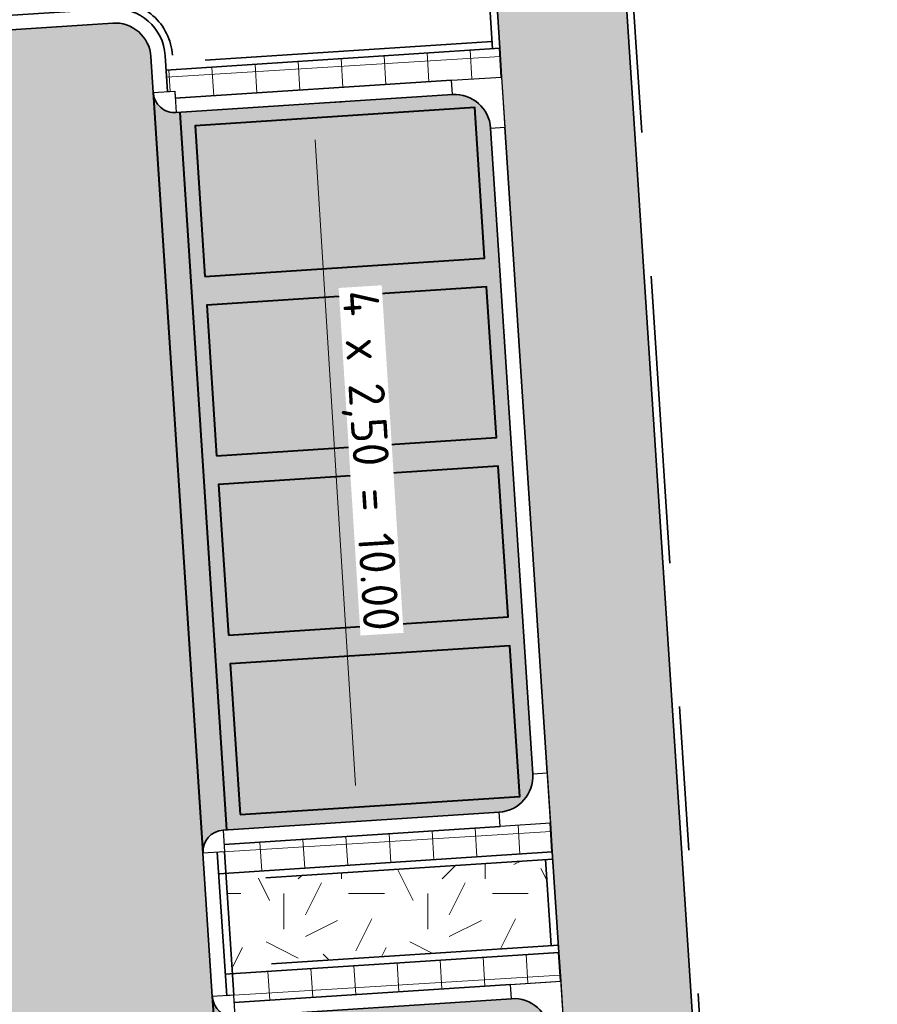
# Model space of a CAD drawing. Header units: metres. Extents: x 162305 to 163132, y 502542 to 502928.
# Tile 148 of 222: x 162501 to 162512, y 502778 to 502791. Entities that reach past the tile are written whole.
import ezdxf

# ---------------------------------------------------------------- set-up
doc = ezdxf.new("R2010")
doc.units = ezdxf.units.M
for name, pattern in [('VH-OPSLUITBAND-SO', [10, 4, -2, 2, -2]), ('VH-TROTTOIRBAND-SO', [15, 5, -2, 2, -2, 2, -2]), ('ZZ-HIDDEN-SO', [4, 2, -2])]:
    doc.linetypes.add(name, pattern=pattern)
for name, color, linetype, lineweight in [('N-BH-VH-MATERIAALGRENS-G', 7, 'Continuous', 40), ('N-WE-GR-GRAS-A-200', 62, 'Continuous', 18), ('N-WE-VH-KANTOPSLUITING_BETONRUG-G', 7, 'ZZ-HIDDEN-SO', 35), ('N-WE-VH-KANTOPSLUITING_VOORKANTBAND-G', 50, 'Continuous', 35), ('N-WE-VH-OPENVERHARDING_BETONSTRAATSTEEN-A', 92, 'Continuous', 18), ('N-WE-VH-OPENVERHARDING_TEGEL-A', 92, 'Continuous', 18), ('NW-HOEKELEMENT PARKEERPLAATS', 2, 'Continuous', 30), ('X-XX-AL-M', 7, 'Continuous', 18)]:
    doc.layers.add(name, color=color, linetype=linetype, lineweight=lineweight)
for name, color, linetype, lineweight, true_color in [('N-BH-VH-VERHARDING_BETONSTRAATSTEEN-Matje', 253, 'Continuous', 13, 0x828282), ('N-BH-VH-VERHARDING_TEGEL-A', 253, 'Continuous', 13, 0x828282), ('N-BH-VH-VERHARDING_TEGEL-Grijs', 253, 'Continuous', 13, 0x828282), ('N-WE-VH-GOOT_BSS-G', 5, 'Continuous', 35, 0x0000ff), ('N-WE-VH-KANTOPSLUITING_OPSLUITBAND_100X200-G', 150, 'VH-OPSLUITBAND-SO', 35, 0x007fff), ('N-WE-VH-KANTOPSLUITING_TROTTOIRBAND_180X200-G', 6, 'VH-TROTTOIRBAND-SO', 35, 0xff00ff), ('N01-WE-VH-OPENVERHARDING_BETONSTRAATSTEEN-A', 32, 'Continuous', 18, 0xbd5e00)]:
    doc.layers.add(name, color=color, linetype=linetype, lineweight=lineweight, true_color=true_color)
doc.layers.add('X-XX-AL-HULPLIJN 01-G', color=1, linetype='Continuous', lineweight=18, true_color=0xff0000, plot=False)
doc.styles.add('NLCS-ISO-M200-T25', font='NLCS-ISO.ttf', dxfattribs={"height": 0.5})
doc.dimstyles.new('NLCS-M200-T25-PIJL_L2_H2', dxfattribs={"dimscale": 0.2, "dimtxt": 2.5, "dimasz": 2.5, "dimexe": 2, "dimexo": 2, "dimgap": 0.7, "dimtad": 1, "dimzin": 0, "dimdsep": 46, "dimtxsty": 'NLCS-ISO-M200-T25', "dimcen": 0, "dimdle": 2, "dimclrd": 256, "dimclre": 256, "dimclrt": 256, "dimazin": 0, "dimtfac": 1, "dimtdec": 3, "dimtofl": 0, "dimtmove": 0, "dimatfit": 3, "dimfxl": 2, "dimfxlon": 1, "dimtfillclr": 256, "dimtolj": 1, "dimtzin": 0, "dimlwd": -1, "dimlwe": -1, "dimarcsym": 0})
pattern_1 = [(0, (0, 0), (2, 2), [0.5, -1.5]), (0, (1.1, 1.2), (2, 2), [0.5, -1.5]), (90, (0.2, 0.7000000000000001), (-2, 2), [0.5, -1.5]), (90, (1, 1.4), (-2, 2), [0.5, -1.5]), (45, (0.4, 1.4), (0, 2.00000000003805), [0.5, -2.328427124]), (135, (1.1, 0), (-2.00000000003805, 0), [0.5, -2.328427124]), (26.56505119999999, (0.5, 0.6000000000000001), (2.000000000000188, 8.001289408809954e-10), [0.5, -3.972135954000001]), (26.56505119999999, (1.4, 1.6), (2.000000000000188, 8.001289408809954e-10), [0.5, -3.972135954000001]), (63.43494882, (1.4, 0), (1.019972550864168e-10, 2.000000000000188), [0.4999999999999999, -3.972135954]), (63.43494882, (0.5, 0.9), (1.019972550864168e-10, 2.000000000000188), [0.4999999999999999, -3.972135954]), (63.43494882, (1.2, 0.4), (1.019972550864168e-10, 2.000000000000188), [0.4999999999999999, -3.972135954]), (116.5650512, (0, 1.1), (-8.00129740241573e-10, 2.000000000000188), [0.4999999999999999, -3.972135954]), (153.43494882, (0.4, 0.3), (-2.000000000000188, 1.019979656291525e-10), [0.5, -3.972135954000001])]

# ---------------------------------------------------------------- blocks, each defined once
blk = doc.blocks.new('*D464')
at = {"layer": 'Defpoints', "color": 0, "transparency": 16777216}
for p in [(162504.4682507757, 502790.1721034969), (162504.9867681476, 502780.1852050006), (162505.2311329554, 502780.2005658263)]:
    blk.add_point(p, dxfattribs=at)
at = {"layer": 'X-XX-AL-M', "transparency": 16777216}
for p, q in [((162504.6037843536, 502790.1806231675), (162505.0029964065, 502790.2057177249)), ((162504.6351525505, 502789.6816081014), (162505.1997647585, 502780.6995808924)), ((162505.2311329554, 502780.2005658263), (162505.6303450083, 502780.2256603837))]:
    blk.add_line(p, q, dxfattribs=at)
for points in [[(162504.7183217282, 502789.6868361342), (162504.5519833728, 502789.6763800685), (162504.6037843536, 502790.1806231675)], [(162505.2829339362, 502780.7048089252), (162505.1165955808, 502780.6943528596), (162505.2311329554, 502780.2005658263)]]:
    blk.add_solid(points, dxfattribs=at)
at = {"layer": 'X-XX-AL-M', "transparency": 16777216, "insert": (162505.3565919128, 502785.2181985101), "char_height": 0.5, "attachment_point": 5, "rotation": 273.5968927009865, "style": 'NLCS-ISO-M200-T25', "bg_fill": 3, "box_fill_scale": 1.1, "bg_fill_color": 256, "bg_fill_true_color": 13158600, "bg_fill_transparency": 0}
blk.add_mtext('\\A1;4 x 2,50 = 10.00', dxfattribs=at)

msp = doc.modelspace()

# ---------------------------------------------------------------- hatches: boundary and pattern name
at = {"layer": 'N-WE-GR-GRAS-A-200'}
h = msp.add_hatch(dxfattribs=at)
h.set_pattern_fill('AGR-GRAS_02-SO', color=256, scale=0.2, style=0, pattern_type=2)
h.set_pattern_definition(pattern_1)
h.paths.add_polyline_path([(162421.5165590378, 502819.7260517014), (162435.0341480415, 502820.5761715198), (162435.1688183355, 502820.4316233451), (162435.3426501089, 502820.2749681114), (162435.552850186, 502820.1206294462), (162435.8967156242, 502819.9441172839), (162436.2277402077, 502819.8405780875), (162436.6488709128, 502819.7886927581), (162442.0138132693, 502820.0949395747), (162442.1810611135, 502820.2103278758), (162442.3248732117, 502817.9525913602), (162445.007909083, 502818.1234939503), (162446.2444226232, 502817.2507322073), (162443.1915292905, 502817.0609060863), (162443.5109028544, 502811.9245559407), (162442.5054510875, 502811.8576059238), (162442.17, 502817.226), (162424.634, 502816.1300000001), (162424.643, 502815.982), (162424.9671399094, 502810.7714661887), (162422.0807124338, 502810.5898051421)])
edge = h.paths.add_edge_path(flags=16)
edge.add_ellipse((162362.043387, 502852.5697739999), major_axis=(-0.002383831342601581, 0.03742427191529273), ratio=0.9992283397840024, start_angle=0, end_angle=360, ccw=False)
edge = h.paths.add_edge_path(flags=16)
edge.add_ellipse((162362.5847170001, 502843.0740939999), major_axis=(-0.002383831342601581, 0.03742427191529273), ratio=0.9992283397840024, start_angle=0, end_angle=360, ccw=False)
edge = h.paths.add_edge_path(flags=16)
edge.add_ellipse((162361.374981, 502862.4700579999), major_axis=(-0.002383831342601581, 0.03742427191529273), ratio=0.9992283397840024, start_angle=0, end_angle=360, ccw=False)
h.paths.add_polyline_path([(162362.2190213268, 502859.5504481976), (162362.3188333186, 502859.5565773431), (162363.5149332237, 502840.0783135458), (162363.4151212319, 502840.0721844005), (162363.4427023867, 502839.6230304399), (162363.5425143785, 502839.6291595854), (162363.6292576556, 502838.2165615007), (162362.8224999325, 502838.1585549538), (162362.7862460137, 502838.484052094), (162362.7876825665, 502838.4841989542), (162362.7580411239, 502838.7741446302), (162362.163, 502845.4909999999), (162360.89836909, 502866.6763346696), (162361.8778000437, 502866.7387219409), (162362.2912521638, 502860.0057313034), (162362.191440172, 502859.9996021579)])
h.paths.add_polyline_path([(162370.3601271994, 502859.1295107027), (162370.1821962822, 502861.9228857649), (162370.463, 502861.9199999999), (162370.486, 502861.4019999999), (162370.7786257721, 502861.4149999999), (162370.814, 502860.8959999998), (162371.3365986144, 502860.9349999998), (162371.387, 502859.961), (162371.777, 502859.9789999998), (162371.7795167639, 502859.2226011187)])
edge = h.paths.add_edge_path(flags=16)
edge.add_ellipse((162389.543764, 502924.3068979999), major_axis=(-0.002385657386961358, 0.03745293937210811), ratio=0.9992283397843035, start_angle=0, end_angle=360, ccw=False)
edge = h.paths.add_edge_path(flags=16)
edge.add_ellipse((162379.964316, 502923.7109299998), major_axis=(-0.002385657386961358, 0.03745293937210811), ratio=0.9992283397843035, start_angle=0, end_angle=360, ccw=False)
h.paths.add_polyline_path([(162371.042, 502923.0409999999), (162371.029, 502923.5469999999), (162371.0223638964, 502923.6548720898), (162398.1123599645, 502925.3046281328), (162398.1452615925, 502924.7643634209)])
edge = h.paths.add_edge_path(flags=16)
edge.add_ellipse((162472.361153, 502871.472719), major_axis=(-0.002385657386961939, 0.03745293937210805), ratio=0.9992283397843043, start_angle=0, end_angle=360, ccw=False)
edge = h.paths.add_edge_path(flags=16)
edge.add_ellipse((162472.2864730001, 502872.403486), major_axis=(-0.002385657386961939, 0.03745293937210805), ratio=0.9992283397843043, start_angle=0, end_angle=360, ccw=False)
edge = h.paths.add_edge_path(flags=16)
edge.add_ellipse((162481.3114880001, 502872.9735409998), major_axis=(-0.002385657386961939, 0.03745293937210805), ratio=0.9992283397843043, start_angle=0, end_angle=360, ccw=False)
edge = h.paths.add_edge_path(flags=16)
edge.add_ellipse((162481.4002010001, 502872.0775119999), major_axis=(-0.002385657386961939, 0.03745293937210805), ratio=0.9992283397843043, start_angle=0, end_angle=360, ccw=False)
edge = h.paths.add_edge_path(flags=16)
edge.add_ellipse((162491.4805440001, 502873.637313), major_axis=(-0.002385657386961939, 0.03745293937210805), ratio=0.9992283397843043, start_angle=0, end_angle=360, ccw=False)
edge = h.paths.add_edge_path()
edge.add_line((162491.6143036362, 502871.717545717), (162490.495948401, 502871.6572610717))
edge.add_line((162490.495948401, 502871.6572610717), (162490.4911206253, 502871.770458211))
edge.add_line((162490.4911206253, 502871.770458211), (162478.1572766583, 502870.9921482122))
edge.add_line((162478.1572766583, 502870.9921482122), (162470.9743753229, 502870.6049558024))
edge.add_line((162470.9743753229, 502870.6049558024), (162470.8563556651, 502872.5000220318))
edge.add_line((162470.8563556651, 502872.5000220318), (162485.6270000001, 502873.4150000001))
edge.add_line((162485.6270000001, 502873.4150000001), (162493.227, 502873.874))
edge.add_line((162493.227, 502873.874), (162492.8458826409, 502880.3916842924))
edge.add_line((162492.8458826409, 502880.3916842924), (162493.9870089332, 502880.4646632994))
edge.add_line((162493.9870089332, 502880.4646632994), (162494.5185704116, 502871.8740994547))
edge.add_line((162494.5185704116, 502871.8740994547), (162491.6457403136, 502871.7192403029))
edge.add_ellipse((162491.6281880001, 502871.7524060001), major_axis=(-0.002385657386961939, 0.03745293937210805), ratio=0.9992283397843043, start_angle=204.2610710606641, end_angle=514.6215030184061)
h.paths.add_polyline_path([(162503.0755587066, 502855.4427169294), (162503.1753678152, 502855.4488928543), (162503.1815437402, 502855.3490837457), (162507.7228581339, 502855.6300883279), (162508.3250288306, 502845.8984091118), (162508.8258166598, 502845.9293965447), (162509.9220368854, 502845.9962164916), (162508.4797209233, 502869.3054814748), (162502.5611213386, 502868.9392541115), (162502.3616388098, 502868.2951169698), (162502.3731368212, 502866.8913389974)])
h.paths.add_polyline_path([(162538.7342247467, 502870.4526310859), (162538.7367962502, 502870.458550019), (162538.7430412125, 502870.4777147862), (162538.7473811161, 502870.496931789), (162538.7498959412, 502870.5159468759), (162538.7507036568, 502870.5345366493), (162538.7498980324, 502870.5531265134), (162538.7473853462, 502870.5721418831), (162538.7430476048, 502870.5913593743), (162538.7368047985, 502870.6105248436), (162538.7286236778, 502870.6293614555), (162538.7222540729, 502870.6408522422), (162538.7033428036, 502870.9382040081), (162537.9507959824, 502870.8903428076), (162537.9680789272, 502870.6185940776), (162537.964609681, 502870.6106081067), (162537.9583653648, 502870.5914438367), (162537.9540258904, 502870.5722273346), (162537.9515112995, 502870.5532127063), (162537.9507036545, 502870.5346233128), (162537.9515092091, 502870.5160338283), (162537.9540216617, 502870.4970189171), (162537.9583589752, 502870.4778019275), (162537.964601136, 502870.4586369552), (162537.9727813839, 502870.4398007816), (162537.9803143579, 502870.4262100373), (162537.9986571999, 502870.137795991), (162538.7512040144, 502870.1856571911)], flags=16)
edge = h.paths.add_edge_path(flags=16)
edge.add_ellipse((162531.9063522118, 502869.9819825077), major_axis=(-0.2500000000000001, 0), ratio=1, start_angle=-146.51130248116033, end_angle=206.7590416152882, ccw=False)
edge.add_line((162532.1148508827, 502870.1199256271), (162532.1295791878, 502870.0945423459))
edge = h.paths.add_edge_path(flags=16)
edge.add_ellipse((162511.918555, 502869.277477), major_axis=(-0.00238565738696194, 0.03745293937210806), ratio=0.9992283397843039, start_angle=0, end_angle=360, ccw=False)
edge = h.paths.add_edge_path(flags=16)
edge.add_ellipse((162522.496849, 502868.4620289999), major_axis=(-0.00238565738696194, 0.03745293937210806), ratio=0.9992283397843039, start_angle=0, end_angle=360, ccw=False)
edge = h.paths.add_edge_path(flags=16)
edge.add_ellipse((162522.447144, 502869.8904319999), major_axis=(-0.00238565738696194, 0.03745293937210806), ratio=0.9992283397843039, start_angle=0, end_angle=360, ccw=False)
edge = h.paths.add_edge_path(flags=16)
edge.add_ellipse((162532.378619, 502869.05672), major_axis=(-0.00238565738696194, 0.03745293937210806), ratio=0.9992283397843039, start_angle=0, end_angle=360, ccw=False)
edge = h.paths.add_edge_path()
edge.add_line((162511.9016605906, 502867.7473060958), (162510.2102112, 502867.6449842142))
edge.add_line((162510.2102112, 502867.6449842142), (162510.1085309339, 502869.3060766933))
edge.add_line((162510.1085309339, 502869.3060766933), (162538.7403474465, 502871.0777381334))
edge.add_line((162538.7403474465, 502871.0777381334), (162538.8441031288, 502869.3771517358))
edge.add_line((162538.8441031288, 502869.3771517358), (162511.9425193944, 502867.7497777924))
edge.add_ellipse((162511.920191, 502867.7799310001), major_axis=(-0.00238565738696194, 0.03745293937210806), ratio=0.9992283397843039, start_angle=212.895373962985, end_angle=506.7391838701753)
edge = h.paths.add_edge_path(flags=16)
edge.add_ellipse((162554.016631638, 502704.4069191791), major_axis=(-0.2500000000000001, 0), ratio=1, start_angle=-19.78060631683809, end_angle=333.4897362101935, ccw=False)
edge.add_line((162553.7813827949, 502704.4915240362), (162553.7929180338, 502704.5185087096))
edge = h.paths.add_edge_path()
edge.add_ellipse((162551.4431023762, 502714.7606002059), major_axis=(-0.5786424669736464, 0), ratio=1, start_angle=88.32756619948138, end_angle=98.42476321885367)
edge.add_line((162551.5278796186, 502714.1882018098), (162556.303, 502714.513))
edge.add_line((162556.303, 502714.513), (162556.577, 502710.1250000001))
edge.add_line((162556.577, 502710.1250000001), (162556.776, 502710.137))
edge.add_line((162556.776, 502710.137), (162556.8456714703, 502709.2360332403))
edge.add_line((162556.8456714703, 502709.2360332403), (162552.7317102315, 502708.9739843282))
edge.add_line((162552.7317102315, 502708.9739843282), (162552.9859847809, 502704.982074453))
edge.add_line((162552.9859847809, 502704.982074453), (162557.1540978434, 502705.2475726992))
edge.add_line((162557.1540978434, 502705.2475726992), (162557.1710000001, 502705.029))
edge.add_line((162557.1710000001, 502705.029), (162577.095, 502706.273))
edge.add_line((162577.095, 502706.273), (162577.2190000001, 502706.8259999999))
edge.add_line((162577.2190000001, 502706.8259999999), (162577.3048540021, 502705.3783479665))
edge.add_line((162577.3048540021, 502705.3783479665), (162549.7918656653, 502703.6927452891))
edge.add_line((162549.7918656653, 502703.6927452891), (162549.1598177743, 502713.8137040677))
edge.add_line((162549.1598177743, 502713.8137040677), (162549.361875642, 502713.8262496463))
edge.add_line((162549.361875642, 502713.8262496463), (162549.3556780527, 502713.9260674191))
edge.add_line((162549.3556780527, 502713.9260674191), (162550.2635827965, 502713.9824417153))
edge.add_ellipse((162550.2202014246, 502714.6810961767), major_axis=(-0.7000000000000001, 0), ratio=1, start_angle=93.55309047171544, end_angle=128.9931781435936)
edge.add_line((162550.6606609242, 502714.1370415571), (162551.426214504, 502714.1822042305))
edge = h.paths.add_edge_path(flags=16)
edge.add_ellipse((162508.182291, 502708.9626890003), major_axis=(-0.002385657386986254, 0.03745293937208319), ratio=0.9992283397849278, start_angle=0, end_angle=360, ccw=False)
edge = h.paths.add_edge_path(flags=16)
edge.add_ellipse((162498.418432, 502708.1386420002), major_axis=(-0.002385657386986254, 0.03745293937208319), ratio=0.9992283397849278, start_angle=0, end_angle=360, ccw=False)
edge = h.paths.add_edge_path(flags=16)
edge.add_ellipse((162487.92888, 502707.676082), major_axis=(-0.002385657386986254, 0.03745293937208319), ratio=0.9992283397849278, start_angle=0, end_angle=360, ccw=False)
edge = h.paths.add_edge_path(flags=16)
edge.add_ellipse((162478.21442, 502707.1048410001), major_axis=(-0.002385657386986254, 0.03745293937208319), ratio=0.9992283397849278, start_angle=0, end_angle=360, ccw=False)
h.paths.add_polyline_path([(162476.6849999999, 502707.0870000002), (162505.879, 502708.9120000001), (162539.79, 502710.978), (162539.8512384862, 502709.9872224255), (162476.7460532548, 502706.0992192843)])
edge = h.paths.add_edge_path(flags=16)
edge.add_ellipse((162395.834261, 502721.3618740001), major_axis=(-0.002383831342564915, 0.03742427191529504), ratio=0.999228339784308, start_angle=0, end_angle=360, ccw=False)
edge = h.paths.add_edge_path(flags=16)
edge.add_ellipse((162396.470102, 502711.1848960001), major_axis=(-0.002383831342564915, 0.03742427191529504), ratio=0.999228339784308, start_angle=0, end_angle=360, ccw=False)
edge = h.paths.add_edge_path()
edge.add_line((162395.3827017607, 502731.7149209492), (162396.765, 502708.907))
edge.add_line((162396.765, 502708.907), (162397.0362159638, 502704.3002450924))
edge.add_line((162397.0362159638, 502704.3002450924), (162396.2952306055, 502704.2557530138))
edge.add_line((162396.2952306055, 502704.2557530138), (162395.7976409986, 502704.6969723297))
edge.add_line((162395.7976409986, 502704.6969723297), (162394.0179850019, 502733.9348903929))
edge.add_line((162394.0179850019, 502733.9348903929), (162394.9004865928, 502734.9337845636))
edge.add_line((162394.9004865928, 502734.9337845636), (162395.1865293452, 502734.9517658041))
edge.add_line((162395.1865293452, 502734.9517658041), (162395.3786342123, 502731.7820354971))
edge.add_ellipse((162395.364097, 502731.7474740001), major_axis=(-0.002383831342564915, 0.03742427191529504), ratio=0.999228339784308, start_angle=333.5251489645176, end_angle=566.1216927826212)
edge = h.paths.add_edge_path(flags=16)
edge.add_ellipse((162599.331135, 502707.3641609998), major_axis=(-0.002385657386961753, 0.03745293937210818), ratio=0.9992283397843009, start_angle=0, end_angle=360, ccw=False)
edge = h.paths.add_edge_path(flags=16)
edge.add_ellipse((162589.564927, 502706.8229459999), major_axis=(-0.002385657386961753, 0.03745293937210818), ratio=0.9992283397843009, start_angle=0, end_angle=360, ccw=False)
edge = h.paths.add_edge_path()
edge.add_ellipse((162583.9606018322, 502706.2395809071), major_axis=(-0.25, 0), ratio=1, start_angle=93.48921757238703, end_angle=273.4892176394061)
edge.add_line((162583.9453866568, 502706.4891174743), (162583.9425624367, 502706.5354361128))
edge.add_line((162583.9425624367, 502706.5354361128), (162608.977, 502708.0619999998))
edge.add_line((162608.977, 502708.0619999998), (162609.0222481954, 502707.3215365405))
edge.add_line((162609.0222481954, 502707.3215365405), (162583.9881483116, 502705.7878047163))
edge.add_line((162583.9881483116, 502705.7878047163), (162583.9758170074, 502705.9900443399))
edge = h.paths.add_edge_path(flags=16)
edge.add_ellipse((162616.1438289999, 502666.5185710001), major_axis=(-0.002383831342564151, 0.03742427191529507), ratio=0.9992283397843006, start_angle=0, end_angle=360, ccw=False)
edge = h.paths.add_edge_path(flags=16)
edge.add_ellipse((162615.418174, 502676.4011740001), major_axis=(-0.002383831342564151, 0.03742427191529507), ratio=0.9992283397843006, start_angle=0, end_angle=360, ccw=False)
edge = h.paths.add_edge_path()
edge.add_ellipse((162615.4285143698, 502664.8072041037), major_axis=(-0.25, 0), ratio=1, start_angle=33.48920055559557, end_angle=333.4892346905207)
edge.add_line((162615.2048017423, 502664.9187955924), (162615.1525454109, 502664.9448619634))
edge.add_line((162615.1525454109, 502664.9448619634), (162613.958497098, 502684.041838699))
edge.add_line((162613.958497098, 502684.041838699), (162615.1414976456, 502684.115805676))
edge.add_line((162615.1414976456, 502684.115805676), (162615.159, 502683.7990000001))
edge.add_line((162615.159, 502683.7990000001), (162616.3066053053, 502665.5481842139))
edge.add_line((162616.3066053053, 502665.5481842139), (162616.3033225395, 502665.5336481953))
edge.add_line((162616.3033225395, 502665.5336481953), (162616.3008077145, 502665.514633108))
edge.add_line((162616.3008077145, 502665.514633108), (162616.2999999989, 502665.4960433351))
edge.add_line((162616.2999999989, 502665.4960433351), (162616.3008056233, 502665.4774534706))
edge.add_line((162616.3008056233, 502665.4774534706), (162616.3033183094, 502665.4584381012))
edge.add_line((162616.3033183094, 502665.4584381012), (162616.3076560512, 502665.4392206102))
edge.add_line((162616.3076560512, 502665.4392206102), (162616.3138988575, 502665.4200551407))
edge.add_line((162616.3138988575, 502665.4200551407), (162616.314791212, 502665.4180005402))
edge.add_line((162616.314791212, 502665.4180005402), (162616.722, 502658.942))
edge.add_line((162616.722, 502658.942), (162615.5333526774, 502658.8544320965))
edge.add_line((162615.5333526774, 502658.8544320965), (162615.1717733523, 502664.6373404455))
edge.add_line((162615.1717733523, 502664.6373404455), (162615.2200169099, 502664.6692591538))
h.paths.add_polyline_path([(162613.8066207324, 502655.3830135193), (162613.5983157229, 502658.7118775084), (162613.6383711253, 502658.7148283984), (162613.9336933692, 502653.9916007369), (162582.143659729, 502652.0176703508), (162582.0627495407, 502653.3171170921)])
h.paths.add_polyline_path([(162630.4243863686, 502647.5564365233), (162630.6988101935, 502642.625785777), (162628.400261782, 502642.4938657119), (162627.7770362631, 502642.4580970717), (162627.7860277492, 502642.2775601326), (162603.4329293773, 502640.7654094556), (162603.1143130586, 502645.8967066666), (162602.0771908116, 502645.8411463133), (162602.1052835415, 502645.3920240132), (162602.140627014, 502645.3942347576), (162602.4673671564, 502640.0490361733), (162633.8554516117, 502641.9628847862), (162634.1446303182, 502641.9819357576), (162633.8808725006, 502644.367061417), (162633.7172807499, 502644.9995907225), (162633.3784737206, 502645.7268571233), (162632.876258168, 502646.363503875), (162632.2858631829, 502646.8539192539), (162631.6236958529, 502647.2106270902)])
edge = h.paths.add_edge_path(flags=16)
edge.add_ellipse((162567.844551, 502652.1996749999), major_axis=(-0.002385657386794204, 0.03745293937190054), ratio=0.9992283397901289, start_angle=0, end_angle=360, ccw=False)
edge = h.paths.add_edge_path()
edge.add_line((162548.0456737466, 502650.7682154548), (162548.0302749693, 502651.0150177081))
edge.add_line((162548.0302749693, 502651.0150177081), (162549.486, 502651.1087671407))
edge.add_line((162549.486, 502651.1087671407), (162549.486, 502650.5171653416))
edge.add_line((162549.486, 502650.5171653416), (162550.286, 502650.5171653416))
edge.add_line((162550.286, 502650.5171653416), (162550.286, 502651.1602875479))
edge.add_line((162550.286, 502651.1602875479), (162558.5596133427, 502651.6931124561))
edge.add_ellipse((162558.586846, 502651.7189099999), major_axis=(-0.002385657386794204, 0.03745293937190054), ratio=0.9992283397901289, start_angle=129.7834060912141, end_angle=230.2967654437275)
edge.add_line((162558.6171626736, 502651.6968186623), (162573.8774278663, 502652.679587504))
edge.add_line((162573.8774278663, 502652.679587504), (162573.9442433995, 502651.6087087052))
edge.add_line((162573.9442433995, 502651.6087087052), (162548.0933813, 502650.003587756))
edge.add_line((162548.0933813, 502650.003587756), (162548.0496484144, 502650.7045118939))
edge.add_ellipse((162548.027968, 502650.7351350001), major_axis=(-0.002385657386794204, 0.03745293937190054), ratio=0.9992283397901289, start_angle=211.6726546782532, end_angle=328.1783617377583)
edge = h.paths.add_edge_path(flags=16)
edge.add_ellipse((162430.664854, 502659.8648859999), major_axis=(-0.002385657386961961, 0.03745293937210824), ratio=0.999228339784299, start_angle=0, end_angle=360, ccw=False)
edge = h.paths.add_edge_path(flags=16)
edge.add_ellipse((162420.419076, 502659.6422339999), major_axis=(-0.002385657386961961, 0.03745293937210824), ratio=0.999228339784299, start_angle=0, end_angle=360, ccw=False)
edge = h.paths.add_edge_path(flags=16)
edge.add_ellipse((162411.255758, 502659.1550639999), major_axis=(-0.002385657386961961, 0.03745293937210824), ratio=0.999228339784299, start_angle=0, end_angle=360, ccw=False)
h.paths.add_polyline_path([(162435.5066193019, 502661.0433013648), (162435.3233302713, 502659.8573135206), (162409.6329158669, 502658.2621252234), (162409.5620526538, 502659.4211363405), (162417.3110000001, 502659.9086496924), (162417.3110000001, 502659.5641653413), (162418.1110000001, 502659.5641653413), (162418.1110000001, 502659.9623525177)])
edge = h.paths.add_edge_path()
edge.add_arc((162406.536, 502665.135), 0.2500000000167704, 314.1360549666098, 386.7590416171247)
edge.add_line((162406.759226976, 502665.2475598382), (162406.7444974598, 502665.27294495))
edge.add_arc((162406.5359999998, 502665.135), 0.2500000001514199, 33.48920055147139, 53.15212306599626)
edge.add_line((162406.685923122, 502665.3350576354), (162405.617, 502682.119))
edge.add_line((162405.617, 502682.119), (162404.587, 502699.361))
edge.add_line((162404.587, 502699.361), (162405.1143578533, 502699.3935952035))
edge.add_line((162405.1143578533, 502699.3935952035), (162407.5658656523, 502659.2976883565))
edge.add_line((162407.5658656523, 502659.2976883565), (162407.0728233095, 502659.2672141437))
edge.add_line((162407.0728233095, 502659.2672141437), (162407.068, 502659.3430000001))
edge.add_line((162407.068, 502659.3430000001), (162407.062, 502659.4299999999))
edge.add_line((162407.062, 502659.4299999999), (162406.7100911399, 502664.9555779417))
h.paths.add_polyline_path([(162384.1750049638, 502626.9891315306), (162385.0461632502, 502626.5921299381), (162372.824584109, 502599.0138271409), (162371.3350000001, 502595.4950000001), (162370.7215316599, 502593.4947695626), (162370.3940593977, 502591.742593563), (162370.27, 502590.8190000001), (162370.22, 502589.0400000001), (162370.38, 502587.0300000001), (162370.565, 502585.909), (162371.415, 502583.295), (162372.1925058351, 502581.7065360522), (162370.9084498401, 502584.3298946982), (162369.965918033, 502586.8058962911), (162369.7468094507, 502588.0398939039), (162369.6159284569, 502589.5431637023), (162369.6091660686, 502591.0279743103), (162369.7646776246, 502592.5846402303), (162370.1565436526, 502594.4288020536), (162370.7452851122, 502596.21519706), (162373.7388263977, 502603.1545829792), (162382.0728048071, 502622.3892297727), (162383.9823001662, 502627.0156439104)])
h.paths.add_polyline_path([(162633.5463762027, 502600.5126540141), (162633.8283551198, 502595.9714000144), (162634.9231162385, 502596.039376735), (162635.3607743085, 502596.0881576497), (162635.8073451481, 502596.2543479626), (162636.1271517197, 502596.4813361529), (162636.3947428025, 502596.7820698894), (162636.6092821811, 502597.1852952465), (162636.6796266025, 502597.5214881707), (162636.6916618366, 502597.8519463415), (162636.4580000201, 502601.6318122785), (162636.458, 502601.6900000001), (162604.9018155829, 502599.7525513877), (162604.8522315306, 502599.7495070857), (162605.1491306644, 502595.6509770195), (162605.3252974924, 502595.0911310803), (162605.5291921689, 502594.7712351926), (162606.0306337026, 502594.3268080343), (162606.4894983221, 502594.1006345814), (162606.9796067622, 502594.0141961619), (162607.3978853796, 502594.0296818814), (162607.3792933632, 502594.3291052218), (162607.4791011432, 502594.3353025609), (162607.1971222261, 502598.8765565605)])
h = msp.add_hatch(dxfattribs=at)
h.set_pattern_fill('AGR-GRAS_02-SO', color=256, scale=0.2, style=0, pattern_type=2)
h.set_pattern_definition(pattern_1)
h.paths.add_polyline_path([(162503.4008995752, 502779.3811291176), (162507.8414235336, 502779.6713824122), (162507.9196940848, 502778.4739377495), (162503.4791701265, 502778.1836844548)], flags=0)
at = {"layer": 'N-WE-VH-OPENVERHARDING_BETONSTRAATSTEEN-A', "true_color": 0x333333}
h = msp.add_hatch(dxfattribs=at)
h.set_pattern_fill('AVH-BSS_DIKFORMAAT_HALFST', color=250, scale=2, angle=183.7263568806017, pattern_type=2)
h.set_pattern_definition([(183.7263568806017, (0, 0), (-0.3996715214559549, -0.2334687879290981), [0.138, -0.138]), (273.7263568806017, (0, 0), (0.1377082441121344, 0.008968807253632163), [])])
h.paths.add_polyline_path([(162502.752880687, 502790.0616053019), (162502.7029871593, 502790.0583440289, -0.4142135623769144), (162502.3840583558, 502790.3381375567), (162503.0754482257, 502779.7607097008, -0.4142135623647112), (162503.3552417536, 502780.0796385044), (162503.4051352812, 502780.0828997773)])
h.paths.add_polyline_path([(162503.5747214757, 502777.488436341), (162503.5248279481, 502777.485175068, -0.4142135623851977), (162503.2058991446, 502777.7649685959), (162503.8972890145, 502767.1875407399, -0.4142135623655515), (162504.1770825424, 502767.5064695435), (162504.2269760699, 502767.5097308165)])
h.paths.add_polyline_path([(162504.7125146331, 502754.715575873, -0.4142135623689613), (162504.8990436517, 502754.9281950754), (162505.0487242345, 502754.9379788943), (162504.3964696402, 502764.9166844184), (162504.3465761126, 502764.9134231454, -0.4142135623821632), (162504.027647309, 502765.1932166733)])
h = msp.add_hatch(dxfattribs=at)
h.set_pattern_fill('AVH-BSS_DIKFORMAAT_HALFST', color=250, scale=2, angle=184, pattern_type=2)
h.set_pattern_definition([(184, (0, 0), (-0.3985519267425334, -0.2353749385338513), [0.138, -0.138]), (273.9999999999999, (0, 0), (0.1376638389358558, 0.009626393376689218), [])])
h.paths.add_polyline_path([(162507.0763367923, 502789.8431395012, 0.414213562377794), (162506.5447887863, 502790.3094620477), (162502.752880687, 502790.0616053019), (162503.4051352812, 502780.0828997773), (162507.1970433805, 502780.3307565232, 0.4142135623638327), (162507.663365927, 502780.8623045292)])
h.paths.add_polyline_path([(162503.2655370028, 502785.2848717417), (162503.1285635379, 502787.3803999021), (162507.0202586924, 502787.634779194), (162507.1572321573, 502785.5392510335)], flags=16)
h.paths.add_polyline_path([(162507.183322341, 502785.1401028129), (162507.3202958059, 502783.0445746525), (162503.4286006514, 502782.7901953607), (162503.2916271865, 502784.8857235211)], flags=16)
h.paths.add_polyline_path([(162503.1024733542, 502787.7795481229), (162502.9654998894, 502789.8750762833), (162506.8571950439, 502790.1294555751), (162506.9941685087, 502788.0339274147)], flags=16)
h.paths.add_polyline_path([(162507.3463859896, 502782.6454264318), (162507.4833594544, 502780.5498982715), (162503.5916642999, 502780.2955189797), (162503.4546908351, 502782.3910471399)], flags=16)
h.paths.add_polyline_path([(162507.8981775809, 502777.2699705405, 0.4142135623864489), (162507.366629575, 502777.736293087), (162503.5747214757, 502777.488436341), (162504.2269760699, 502767.5097308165), (162508.0188841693, 502767.7575875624, 0.4142135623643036), (162508.4852067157, 502768.2891355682)])
h.paths.add_polyline_path([(162508.1682267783, 502770.0722574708), (162508.3052002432, 502767.9767293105), (162504.4135050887, 502767.7223500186), (162504.2765316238, 502769.817878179)], flags=16)
h.paths.add_polyline_path([(162504.2504414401, 502770.2170263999), (162504.1134679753, 502772.3125545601), (162508.0051631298, 502772.5669338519), (162508.1421365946, 502770.4714056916)], flags=16)
h.paths.add_polyline_path([(162504.0873777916, 502772.711702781), (162503.9504043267, 502774.8072309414), (162507.8420994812, 502775.0616102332), (162507.9790729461, 502772.9660820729)], flags=16)
h.paths.add_polyline_path([(162503.924314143, 502775.2063791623), (162503.7873406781, 502777.3019073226), (162507.6790358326, 502777.5562866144), (162507.8160092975, 502775.460758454)], flags=16)
h.paths.add_polyline_path([(162508.7199257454, 502764.6982186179, 0.4142135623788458), (162508.1883777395, 502765.1645411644), (162504.3964696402, 502764.9166844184), (162505.0487242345, 502754.9379788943), (162508.8406323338, 502755.1858356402, 0.4142135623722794), (162509.3069548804, 502755.7173836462)])
h.paths.add_polyline_path([(162508.6638476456, 502762.4898583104), (162508.8008211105, 502760.3943301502), (162504.909125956, 502760.1399508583), (162504.7721524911, 502762.2354790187)], flags=16)
h.paths.add_polyline_path([(162504.7460623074, 502762.6346272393), (162504.6090888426, 502764.7301553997), (162508.5007839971, 502764.9845346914), (162508.6377574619, 502762.8890065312)], flags=16)
h.paths.add_polyline_path([(162508.8269112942, 502759.9951819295), (162508.963884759, 502757.8996537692), (162505.0721896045, 502757.6452744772), (162504.9352161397, 502759.7408026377)], flags=16)
h.paths.add_polyline_path([(162508.9899749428, 502757.5005055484), (162509.1269484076, 502755.4049773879), (162505.2352532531, 502755.1505980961), (162505.0982797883, 502757.2461262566)], flags=16)
at = {"layer": 'N-WE-VH-OPENVERHARDING_BETONSTRAATSTEEN-A', "true_color": 0xffffff}
h = msp.add_hatch(dxfattribs=at)
h.set_pattern_fill('AVH-BSS_KEIFORMAAT_ELLEBOOG', scale=2, angle=3.567152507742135, pattern_type=2)
h.set_pattern_definition([(3.567152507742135, (162577.5670114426, 502836.0389007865), (0.1965272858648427, 0.2226589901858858), [0.63, -0.21]), (273.5671525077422, (162577.5408797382, 502836.4580870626), (0.1965272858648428, 0.2226589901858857), [0.63, -0.21])])
h.paths.add_polyline_path([(162505.0982797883, 502757.2461262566), (162508.9899749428, 502757.5005055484), (162509.1269484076, 502755.4049773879), (162505.2352532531, 502755.1505980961)])
h.paths.add_polyline_path([(162504.9352161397, 502759.7408026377), (162508.8269112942, 502759.9951819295), (162508.963884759, 502757.8996537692), (162505.0721896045, 502757.6452744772)])
h.paths.add_polyline_path([(162504.7721524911, 502762.2354790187), (162508.6638476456, 502762.4898583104), (162508.8008211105, 502760.3943301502), (162504.909125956, 502760.1399508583)])
h.paths.add_polyline_path([(162504.6090888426, 502764.7301553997), (162508.5007839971, 502764.9845346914), (162508.6377574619, 502762.8890065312), (162504.7460623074, 502762.6346272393)])
h.paths.add_polyline_path([(162504.2765316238, 502769.817878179), (162508.1682267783, 502770.0722574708), (162508.3052002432, 502767.9767293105), (162504.4135050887, 502767.7223500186)])
h.paths.add_polyline_path([(162504.1134679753, 502772.3125545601), (162508.0051631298, 502772.5669338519), (162508.1421365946, 502770.4714056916), (162504.2504414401, 502770.2170263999)])
h.paths.add_polyline_path([(162503.9504043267, 502774.8072309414), (162507.8420994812, 502775.0616102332), (162507.9790729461, 502772.9660820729), (162504.0873777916, 502772.711702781)])
h.paths.add_polyline_path([(162503.7873406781, 502777.3019073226), (162507.6790358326, 502777.5562866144), (162507.8160092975, 502775.460758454), (162503.924314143, 502775.2063791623)])
h.paths.add_polyline_path([(162503.4546908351, 502782.3910471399), (162507.3463859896, 502782.6454264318), (162507.4833594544, 502780.5498982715), (162503.5916642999, 502780.2955189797)])
h.paths.add_polyline_path([(162503.2916271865, 502784.8857235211), (162507.183322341, 502785.1401028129), (162507.3202958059, 502783.0445746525), (162503.4286006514, 502782.7901953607)])
h.paths.add_polyline_path([(162503.1285635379, 502787.3803999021), (162507.0202586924, 502787.634779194), (162507.1572321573, 502785.5392510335), (162503.2655370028, 502785.2848717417)])
h.paths.add_polyline_path([(162502.9654998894, 502789.8750762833), (162506.8571950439, 502790.1294555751), (162506.9941685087, 502788.0339274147), (162503.1024733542, 502787.7795481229)])
at = {"layer": 'N-WE-VH-OPENVERHARDING_TEGEL-A', "true_color": 0x333333}
h = msp.add_hatch(dxfattribs=at)
h.set_pattern_fill('AVH-TEGEL_300X300_HALFST', color=250, angle=273.0855276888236, pattern_type=2)
h.set_pattern_definition([(273.0855276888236, (0, 0), (0.1659305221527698, -0.2914911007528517), [0.2999999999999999, -0.2999999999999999]), (3.085527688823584, (0, 0), (-0.0161479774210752, 0.2995650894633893), [])])
h.paths.add_polyline_path([(162509.5521868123, 502755.0319193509), (162507.2304067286, 502790.5523433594), (162506.7700153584, 502797.7758559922), (162508.5526737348, 502797.8585194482), (162511.3446535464, 502755.1446089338)])
h = msp.add_hatch(dxfattribs=at)
h.set_pattern_fill('AVH-TEGEL_400X600_BLOK', color=250, angle=93.54079761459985, pattern_type=2)
h.set_pattern_definition([(93.54079761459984, (162503.2750223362, 502779.7737547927), (-0.598854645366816, -0.03705554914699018), []), (183.5407976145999, (162503.2750223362, 502779.7737547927), (0.02470369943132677, -0.399236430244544), [])])
h.paths.add_polyline_path([(162504.3270084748, 502765.2127843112), (162504.2272214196, 502765.2062617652), (162504.2076537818, 502765.505622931), (162508.8477518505, 502765.8089213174), (162508.8738420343, 502765.4097730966), (162504.3335310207, 502765.1129972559)])
h.paths.add_polyline_path([(162504.096863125, 502767.2005858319), (162504.1966501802, 502767.2071083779), (162504.1901276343, 502767.3068954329), (162508.7304386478, 502767.6036712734), (162508.7565288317, 502767.2045230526), (162504.1164307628, 502766.901224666)])
h.paths.add_polyline_path([(162503.5052603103, 502777.7845362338), (162503.405473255, 502777.7780136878), (162503.3859056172, 502778.0773748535), (162508.026003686, 502778.3806732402), (162508.0520938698, 502777.9815250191), (162503.5117828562, 502777.6847491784)])
h.paths.add_polyline_path([(162503.2750223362, 502779.7737547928), (162503.3748093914, 502779.7802773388), (162503.3682868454, 502779.8800643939), (162507.9085978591, 502780.1768402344), (162507.9346880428, 502779.7776920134), (162503.294589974, 502779.4743936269)])
h.paths.add_polyline_path([(162502.6834195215, 502790.3577051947), (162502.5836324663, 502790.3511826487), (162502.5640648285, 502790.6505438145), (162507.2048144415, 502790.9538847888), (162507.2304067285, 502790.5523433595), (162506.5317436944, 502790.5090361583), (162502.6899420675, 502790.2579181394)])
at = {"layer": 'N01-WE-VH-OPENVERHARDING_BETONSTRAATSTEEN-A'}
h = msp.add_hatch(dxfattribs=at)
h.set_pattern_fill('AVH-BSS_LINGEFORMAAT_KEPER', color=256, scale=2, angle=3.540797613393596, pattern_type=2)
h.set_pattern_definition([(48.54079761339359, (162379.9612267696, 502825.0098164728), (-0.01397452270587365, 0.225842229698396), [0.64, -0.32]), (138.5407976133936, (162380.0671606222, 502825.1297248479), (0.01397452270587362, -0.2258422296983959), [0.64, -0.32])])
edge = h.paths.add_edge_path()
edge.add_line((162497.4791660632, 502791.0195826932), (162499.899116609, 502791.1778442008))
edge.add_line((162499.899116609, 502791.1778442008), (162501.8198976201, 502791.3033953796))
edge.add_arc((162501.8525103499, 502790.8044601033), 0.5000000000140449, 3.7397984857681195, 93.73979849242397, ccw=False)
edge.add_line((162502.3514456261, 502790.837072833), (162504.9941993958, 502750.423492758))
edge.add_line((162504.9941993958, 502750.423492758), (162499.7896010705, 502750.0985217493))
edge.add_line((162499.7896010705, 502750.0985217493), (162499.6916567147, 502751.6633762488))
edge.add_line((162499.6916567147, 502751.6633762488), (162500.0409169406, 502751.6861232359))
edge.add_line((162500.0409169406, 502751.6861232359), (162497.4791660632, 502791.0195826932))

# ---------------------------------------------------------------- linework, layer by layer
at = {"layer": 'N-BH-VH-MATERIAALGRENS-G'}
for p, q in [((162507.2304067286, 502790.5523433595), (162507.2048144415, 502790.9538847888)), ((162502.3840583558, 502790.3381375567), (162503.0754482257, 502779.7607097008)), ((162502.752880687, 502790.0616053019), (162503.4051352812, 502780.0828997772)), ((162507.9346880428, 502779.7776920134), (162507.9085978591, 502780.1768402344)), ((162508.0520938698, 502777.9815250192), (162508.026003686, 502778.3806732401)), ((162503.2058991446, 502777.7649685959), (162503.8972890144, 502767.1875407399))]:
    msp.add_line(p, q, dxfattribs=at)
at = {"layer": 'N-BH-VH-MATERIAALGRENS-G', "flags": 128}
for points in [[(162503.1024733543, 502787.7795481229), (162506.9941685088, 502788.0339274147), (162506.857195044, 502790.1294555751), (162502.9654998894, 502789.8750762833), (162503.1024733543, 502787.7795481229)], [(162503.2655370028, 502785.2848717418), (162507.1572321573, 502785.5392510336), (162507.0202586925, 502787.634779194), (162503.128563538, 502787.3803999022), (162503.2655370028, 502785.2848717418)], [(162503.4286006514, 502782.7901953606), (162507.3202958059, 502783.0445746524), (162507.1833223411, 502785.1401028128), (162503.2916271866, 502784.8857235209), (162503.4286006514, 502782.7901953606)], [(162503.5916643, 502780.2955189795), (162507.4833594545, 502780.5498982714), (162507.3463859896, 502782.6454264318), (162503.4546908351, 502782.3910471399), (162503.5916643, 502780.2955189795)]]:
    msp.add_lwpolyline(points, dxfattribs=at)
at = {"layer": 'N-BH-VH-VERHARDING_BETONSTRAATSTEEN-Matje', "flags": 128}
for points in [[(162502.9654998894, 502789.8750762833), (162506.8571950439, 502790.1294555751), (162506.9941685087, 502788.0339274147), (162503.1024733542, 502787.7795481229), (162502.9654998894, 502789.8750762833)], [(162503.1285635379, 502787.3803999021), (162507.0202586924, 502787.634779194), (162507.1572321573, 502785.5392510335), (162503.2655370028, 502785.2848717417), (162503.1285635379, 502787.3803999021)], [(162503.2916271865, 502784.8857235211), (162507.183322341, 502785.1401028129), (162507.3202958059, 502783.0445746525), (162503.4286006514, 502782.7901953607), (162503.2916271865, 502784.8857235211)], [(162503.4546908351, 502782.3910471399), (162507.3463859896, 502782.6454264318), (162507.4833594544, 502780.5498982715), (162503.5916642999, 502780.2955189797), (162503.4546908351, 502782.3910471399)]]:
    msp.add_lwpolyline(points, dxfattribs=at)
at = {"layer": 'N-BH-VH-VERHARDING_TEGEL-A', "flags": 128}
for points in [[(162502.6834195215, 502790.3577051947), (162502.5836324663, 502790.3511826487), (162502.5640648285, 502790.6505438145), (162507.2048144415, 502790.9538847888), (162507.2304067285, 502790.5523433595), (162506.5317436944, 502790.5090361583), (162502.6899420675, 502790.2579181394), (162502.6834195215, 502790.3577051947)], [(162503.2750223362, 502779.7737547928), (162503.3748093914, 502779.7802773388), (162503.3682868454, 502779.8800643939), (162507.9085978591, 502780.1768402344), (162507.9346880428, 502779.7776920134), (162503.294589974, 502779.4743936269), (162503.2750223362, 502779.7737547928)], [(162503.5052603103, 502777.7845362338), (162503.405473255, 502777.7780136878), (162503.3859056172, 502778.0773748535), (162508.026003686, 502778.3806732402), (162508.0520938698, 502777.9815250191), (162503.5117828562, 502777.6847491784), (162503.5052603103, 502777.7845362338)]]:
    msp.add_lwpolyline(points, dxfattribs=at)
at = {"layer": 'N-BH-VH-VERHARDING_TEGEL-Grijs', "flags": 128}
msp.add_lwpolyline([(162509.5521868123, 502755.0319193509), (162507.2304067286, 502790.5523433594), (162506.7700153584, 502797.7758559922), (162508.5526737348, 502797.8585194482), (162511.3446535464, 502755.1446089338), (162509.5521868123, 502755.0319193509)], dxfattribs=at)
at = {"layer": 'N-WE-VH-GOOT_BSS-G'}
msp.add_line((162503.4051352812, 502780.0828997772), (162502.752880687, 502790.0616053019), dxfattribs=at)
at = {"layer": 'N-WE-VH-KANTOPSLUITING_BETONRUG-G'}
msp.add_line((162503.3748093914, 502779.7802773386), (162503.5052603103, 502777.7845362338), dxfattribs=at)
msp.add_lwpolyline([(162499.1353817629, 502792.1300569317, 0.4142135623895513), (162499.8795489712, 502791.4772053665), (162501.8003299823, 502791.6027565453, -0.4142135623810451), (162502.6508067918, 502790.8566404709)], format="xyb", dxfattribs=at)
at = {"layer": 'N-WE-VH-KANTOPSLUITING_OPSLUITBAND_100X200-G'}
for p, q in [((162507.0986582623, 502791.0471593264), (162502.5575422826, 502790.7503308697)), ((162507.9412105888, 502779.6779049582), (162503.3011125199, 502779.3746065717)), ((162507.8414235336, 502779.6713824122), (162507.9196940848, 502778.4739377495)), ((162508.0194811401, 502778.4804602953), (162503.3793830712, 502778.1771619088))]:
    msp.add_line(p, q, dxfattribs=at)
for points in [[(162537.575, 502799.5810000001), (162508.659033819, 502797.7644826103), (162511.6137355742, 502752.5611233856), (162509.9213471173, 502752.4505010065)], [(162507.1050221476, 502790.9473619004), (162506.6765160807, 502797.6692372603), (162498.705958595, 502797.1692839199)]]:
    msp.add_lwpolyline(points, dxfattribs=at)
at = {"layer": 'N-WE-VH-KANTOPSLUITING_TROTTOIRBAND_180X200-G', "ltscale": 5}
for p, q in [((162506.5317436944, 502790.5090361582), (162502.6899420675, 502790.2579181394)), ((162507.2759109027, 502789.8561845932), (162507.8629400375, 502780.8753496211)), ((162507.2100884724, 502780.1311824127), (162503.3682868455, 502779.8800643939)), ((162507.3535844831, 502777.9358671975), (162503.5117828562, 502777.6847491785))]:
    msp.add_line(p, q, dxfattribs=at)
at = {"layer": 'N-WE-VH-KANTOPSLUITING_TROTTOIRBAND_180X200-G'}
msp.add_line((162503.2750223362, 502779.7737547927), (162503.405473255, 502777.7780136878), dxfattribs=at)
msp.add_lwpolyline([(162499.0355947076, 502792.1235343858, 0.4142135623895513), (162499.8860715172, 502791.3774183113), (162501.8068525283, 502791.5029694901, -0.4142135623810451), (162502.5510197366, 502790.8501179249), (162502.5836324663, 502790.3511826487)], format="xyb", dxfattribs=at)
at = {"layer": 'N-WE-VH-KANTOPSLUITING_VOORKANTBAND-G'}
for points in [[(162537.6683573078, 502799.6870600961), (162508.5526737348, 502797.8585194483), (162511.5074259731, 502752.654387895), (162509.9148245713, 502752.5502880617), (162510.157104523, 502748.8436981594), (162540.8199548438, 502750.7628527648)], [(162498.6994100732, 502797.2695088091), (162506.7700153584, 502797.7758559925), (162507.2048144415, 502790.9538847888), (162502.5640648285, 502790.6505438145)], [(162503.3859056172, 502778.0773748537), (162508.026003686, 502778.3806732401), (162507.9346880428, 502779.7776920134), (162503.294589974, 502779.4743936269)]]:
    msp.add_lwpolyline(points, dxfattribs=at)
msp.add_lwpolyline([(162498.5127711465, 502797.0569880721), (162498.8360205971, 502792.1104892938, 0.4142135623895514), (162499.899116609, 502791.1778442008), (162501.8198976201, 502791.3033953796, -0.4142135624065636), (162502.3514456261, 502790.837072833), (162502.3840583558, 502790.3381375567, 0.4142135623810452), (162502.7029871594, 502790.0583440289), (162506.5447887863, 502790.3094620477, -0.4142135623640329), (162507.0763367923, 502789.8431395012), (162507.663365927, 502780.8623045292, -0.4142135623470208), (162507.1970433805, 502780.3307565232), (162503.3552417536, 502780.0796385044, 0.4142135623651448), (162503.0754482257, 502779.7607097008), (162503.2058991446, 502777.7649685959, 0.4142135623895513), (162503.5248279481, 502777.485175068), (162507.366629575, 502777.736293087, -0.4142135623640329), (162507.8981775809, 502777.2699705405)], format="xyb", dxfattribs=at)
at = {"layer": 'NW-HOEKELEMENT PARKEERPLAATS'}
for p, q in [((162506.5447887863, 502790.3094620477), (162506.5317436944, 502790.5090361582)), ((162507.0763367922, 502789.8431395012), (162507.2759109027, 502789.8561845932))]:
    msp.add_line(p, q, dxfattribs=at)
at = {"layer": 'NW-HOEKELEMENT PARKEERPLAATS', "flags": 128}
for points in [[(162506.5317436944, 502790.5090361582), (162507.2304067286, 502790.5523433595), (162507.2759109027, 502789.8561845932)], [(162502.3840583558, 502790.3381375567), (162502.6834195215, 502790.3577051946), (162502.7029871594, 502790.0583440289)], [(162507.663365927, 502780.8623045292), (162507.8629400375, 502780.8753496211), (162507.9085978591, 502780.1768402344), (162507.2100884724, 502780.1311824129), (162507.1968352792, 502780.3339402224)], [(162503.3552417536, 502780.0796385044), (162503.3748093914, 502779.7802773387), (162503.0754482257, 502779.7607097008)], [(162507.366629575, 502777.736293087), (162507.3535844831, 502777.9358671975), (162508.0520938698, 502777.9815250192), (162508.0977516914, 502777.2830156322), (162507.8981775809, 502777.2699705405)], [(162503.5248279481, 502777.485175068), (162503.5052603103, 502777.7845362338), (162503.2058991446, 502777.7649685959)]]:
    msp.add_lwpolyline(points, dxfattribs=at)
at = {"layer": 'X-XX-AL-HULPLIJN 01-G', "flags": 128}
msp.add_lwpolyline([(162497.4791660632, 502791.0195826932), (162499.899116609, 502791.1778442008), (162501.8198976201, 502791.3033953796, -0.4142135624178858), (162502.3514456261, 502790.837072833), (162504.9941993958, 502750.423492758), (162499.7896010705, 502750.0985217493), (162499.6916567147, 502751.6633762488), (162500.0409169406, 502751.6861232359)], format="xyb", close=True, dxfattribs=at)

# ---------------------------------------------------------------- next in the draw order: dimensions: what is measured, and where the dimension line sits
at = {"layer": 'X-XX-AL-M'}
dim = msp.add_linear_dim(base=(162505.2311329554, 502780.2005658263), p1=(162504.4682507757, 502790.172103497), p2=(162504.9867681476, 502780.1852050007), angle=93.59689270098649, text='4 x 2,50 = <>', dimstyle='NLCS-M200-T25-PIJL_L2_H2', override={"dimtfill": 1}, dxfattribs=at)
dim.commit()
dim.dimension.update_dxf_attribs({"geometry": '*D464', "text_midpoint": (162505.3565919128, 502785.2181985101)})

doc.saveas('drawing.dxf')
